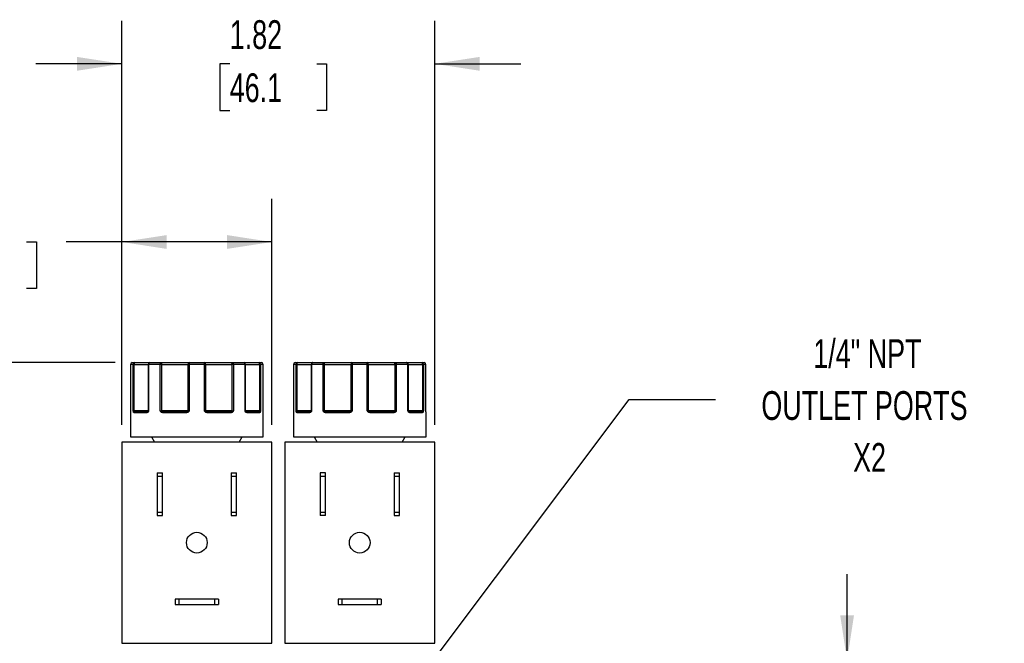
# Model space of a CAD drawing. Header units: inches. Extents: x 0.5 to 21.5, y 0.5 to 16.5.
# Tile 4 of 15: x 4.1 to 9.8, y 6.5 to 10.1. Entities that reach past the tile are written whole.
import ezdxf

# ---------------------------------------------------------------- set-up
doc = ezdxf.new("R2010")
doc.units = ezdxf.units.IN
doc.header["$LTSCALE"] = 2
doc.header["$MEASUREMENT"] = 0
doc.layers.add('DIMENSIONS', color=140, linetype='Continuous', lineweight=25)
doc.layers.add('TEXT', color=140, linetype='Continuous', lineweight=25)
doc.styles.add('SLDTEXTSTYLE0', font='TXT', dxfattribs={"width": 0.7})
doc.dimstyles.new('SLDDIMSTYLE1', dxfattribs={"dimtxt": 0.169922, "dimasz": 0.26, "dimexe": 0, "dimexo": 0.0625, "dimgap": 0.04248, "dimtad": 0, "dimtih": 1, "dimtoh": 1, "dimrnd": 1e-09, "dimzin": 12, "dimdsep": 46, "dimtxsty": 'SLDTEXTSTYLE0', "dimsah": 1, "dimcen": 0.09, "dimadec": 0, "dimazin": 3, "dimtfac": 1, "dimtofl": 0, "dimtmove": 0, "dimatfit": 3, "dimfxl": 0, "dimfrac": 2, "dimtolj": 1, "dimtzin": 12, "dimarcsym": 0})
doc.dimstyles.new('SLDDIMSTYLE2', dxfattribs={"dimtxt": 0.169922, "dimasz": 0.26, "dimexe": 0, "dimexo": 0.0625, "dimgap": 0.04248, "dimtad": 0, "dimtih": 1, "dimtoh": 1, "dimrnd": 1e-09, "dimdsep": 46, "dimtxsty": 'SLDTEXTSTYLE0', "dimsah": 1, "dimcen": 0.09, "dimadec": 0, "dimazin": 2, "dimtfac": 1, "dimtofl": 0, "dimtmove": 0, "dimatfit": 3, "dimfxl": 0, "dimfrac": 2, "dimtolj": 1, "dimtzin": 12, "dimarcsym": 0})
doc.dimstyles.new('SLDDIMSTYLE3', dxfattribs={"dimtxt": 0.169922, "dimasz": 0.26, "dimexe": 0, "dimexo": 0.0625, "dimgap": 0.04248, "dimtad": 0, "dimtih": 1, "dimtoh": 1, "dimrnd": 1e-09, "dimzin": 12, "dimdsep": 46, "dimtxsty": 'SLDTEXTSTYLE0', "dimsah": 1, "dimcen": 0.09, "dimadec": 0, "dimazin": 3, "dimtfac": 1, "dimtmove": 0, "dimatfit": 0, "dimfxl": 0, "dimfrac": 2, "dimtolj": 1, "dimtzin": 12, "dimarcsym": 0})
doc.dimstyles.new('SLDDIMSTYLE5', dxfattribs={"dimtxt": 0.169922, "dimasz": 0.26, "dimexe": 0, "dimexo": 0.0625, "dimgap": 0.04248, "dimtad": 0, "dimtih": 1, "dimtoh": 1, "dimrnd": 1e-09, "dimzin": 4, "dimdsep": 46, "dimtxsty": 'SLDTEXTSTYLE0', "dimsah": 1, "dimcen": 0.09, "dimadec": 0, "dimazin": 1, "dimtfac": 1, "dimtmove": 0, "dimatfit": 0, "dimfxl": 0, "dimfrac": 2, "dimtolj": 1, "dimtzin": 12, "dimarcsym": 0})
doc.dimstyles.new('SLDDIMSTYLE6', dxfattribs={"dimtxt": 0.18, "dimasz": 0.26, "dimexe": 0, "dimexo": 0.0625, "dimgap": 0, "dimtad": 0, "dimtih": 1, "dimtoh": 1, "dimdec": 0, "dimrnd": 1e-09, "dimzin": 0, "dimdsep": 46, "dimtxsty": 'Standard', "dimsah": 1, "dimcen": 0.09, "dimadec": 0, "dimazin": 0, "dimtfac": 0.26, "dimtdec": 0, "dimtofl": 0, "dimtmove": 0, "dimatfit": 3, "dimfxl": 0, "dimfrac": 2, "dimtolj": 1, "dimtzin": 0, "dimarcsym": 0})

# ---------------------------------------------------------------- blocks, each defined once
blk = doc.blocks.new('_D_2')
at = {"layer": 'DIMENSIONS'}
for p, q in [((4.6528, 7.77), (4.6528, 9.0796)), ((5.5228, 7.77), (5.5228, 9.0796)), ((3.595, 8.8296), (3.5379, 8.8296)), ((3.5379, 8.8296), (3.5379, 8.5595)), ((4.0999, 8.8296), (4.157, 8.8296)), ((4.157, 8.8296), (4.157, 8.5595)), ((4.6528, 8.8296), (4.3302, 8.8296)), ((5.5228, 8.8296), (4.6528, 8.8296)), ((3.5379, 8.5595), (3.595, 8.5595)), ((4.157, 8.5595), (4.0999, 8.5595))]:
    blk.add_line(p, q, dxfattribs=at)
for points in [[(4.6528, 8.8296), (4.9128, 8.7896), (4.9128, 8.8696)], [(5.5228, 8.8296), (5.2628, 8.8696), (5.2628, 8.7896)]]:
    blk.add_solid(points, dxfattribs=at)
at = {"layer": 'DIMENSIONS', "char_height": 0.16667, "attachment_point": 1, "style": 'SLDTEXTSTYLE0'}
for s, insert in [('0.87', (3.595, 9.0825)), ('22.1', (3.595, 8.7743))]:
    blk.add_mtext(s, dxfattribs=dict(at, insert=insert))
blk = doc.blocks.new('_D_3')
at = {"layer": 'DIMENSIONS'}
for p, q in [((4.6528, 7.77), (4.6528, 10.1125)), ((6.4678, 7.77), (6.4678, 10.1125)), ((4.6528, 9.8625), (4.1528, 9.8625)), ((5.2788, 9.8625), (5.2218, 9.8625)), ((5.2218, 9.8625), (5.2218, 9.5924)), ((5.7837, 9.8625), (5.8408, 9.8625)), ((5.8408, 9.8625), (5.8408, 9.5924)), ((6.4678, 9.8625), (6.9678, 9.8625)), ((5.2218, 9.5924), (5.2788, 9.5924)), ((5.8408, 9.5924), (5.7837, 9.5924))]:
    blk.add_line(p, q, dxfattribs=at)
for points in [[(4.6528, 9.8625), (4.3928, 9.9025), (4.3928, 9.8225)], [(6.4678, 9.8625), (6.7278, 9.8225), (6.7278, 9.9025)]]:
    blk.add_solid(points, dxfattribs=at)
at = {"layer": 'DIMENSIONS', "char_height": 0.16667, "attachment_point": 1, "style": 'SLDTEXTSTYLE0'}
for s, insert in [('1.82', (5.2788, 10.1153)), ('46.1', (5.2788, 9.8072))]:
    blk.add_mtext(s, dxfattribs=dict(at, insert=insert))
blk = doc.blocks.new('_D_5')
at = {"layer": 'DIMENSIONS'}
for p, q in [((4.6134, 8.13), (2.7061, 8.13)), ((2.9561, 8.13), (2.9561, 6.9438)), ((2.7037, 6.6357), (2.6466, 6.6357)), ((2.6466, 6.6357), (2.6466, 6.3656)), ((3.2086, 6.6357), (3.2657, 6.6357)), ((3.2657, 6.6357), (3.2657, 6.3656)), ((2.6466, 6.3656), (2.7037, 6.3656)), ((3.2657, 6.3656), (3.2086, 6.3656)), ((2.9561, 5.4046), (2.9561, 6.3276)), ((4.1218, 5.4046), (2.7061, 5.4046))]:
    blk.add_line(p, q, dxfattribs=at)
for points in [[(2.9561, 8.13), (2.9161, 7.8739), (2.9961, 7.8739)], [(2.9561, 5.4046), (2.9961, 5.6607), (2.9161, 5.6607)]]:
    blk.add_solid(points, dxfattribs=at)
at = {"layer": 'DIMENSIONS', "char_height": 0.16667, "attachment_point": 1, "style": 'SLDTEXTSTYLE0'}
for s, insert in [('2.77', (2.7037, 6.8886)), ('70.3', (2.7037, 6.5805))]:
    blk.add_mtext(s, dxfattribs=dict(at, insert=insert))
blk = doc.blocks.new('_D_6')
at = {"layer": 'DIMENSIONS'}
for p, q in [((8.8602, 6.4046), (8.8602, 6.9046)), ((6.9988, 6.4046), (9.1102, 6.4046)), ((8.6077, 5.8911), (8.5507, 5.8911)), ((8.5507, 5.8911), (8.5507, 5.621)), ((9.1127, 5.8911), (9.1697, 5.8911)), ((9.1697, 5.8911), (9.1697, 5.621)), ((8.5507, 5.621), (8.6077, 5.621)), ((9.1697, 5.621), (9.1127, 5.621)), ((6.9988, 5.4046), (9.1102, 5.4046)), ((8.8602, 5.4046), (8.8602, 4.9046))]:
    blk.add_line(p, q, dxfattribs=at)
for points in [[(8.8602, 6.4046), (8.9002, 6.6646), (8.8202, 6.6646)], [(8.8602, 5.4046), (8.8202, 5.1446), (8.9002, 5.1446)]]:
    blk.add_solid(points, dxfattribs=at)
at = {"layer": 'DIMENSIONS', "char_height": 0.16667, "attachment_point": 1, "style": 'SLDTEXTSTYLE0'}
for s, insert in [('1.00', (8.6077, 6.144)), ('25.4', (8.6077, 5.8359))]:
    blk.add_mtext(s, dxfattribs=dict(at, insert=insert))

msp = doc.modelspace()

# ---------------------------------------------------------------- linework, layer by layer
for p, q in [((4.7034, 8.12), (4.7034, 7.85)), ((4.7035, 8.12), (4.7034, 8.12)), ((4.7035, 8.12), (4.7035, 7.85)), ((4.7187, 8.12), (4.7035, 8.12)), ((4.7187, 7.85), (4.7187, 8.12)), ((4.7245, 8.12), (4.7187, 8.12)), ((4.7245, 7.85), (4.7245, 8.12)), ((4.7245, 8.12), (4.8054, 8.12)), ((4.8054, 8.12), (4.8054, 7.85)), ((4.8082, 8.12), (4.8054, 8.12)), ((4.8082, 8.12), (4.8082, 7.85)), ((4.8756, 8.12), (4.8082, 8.12)), ((4.8756, 7.85), (4.8756, 8.12)), ((4.8811, 8.12), (4.8756, 8.12)), ((4.8841, 8.12), (4.8811, 8.12)), ((4.8841, 8.12), (5.0364, 8.12)), ((4.8841, 7.85), (4.8841, 8.12)), ((5.0364, 8.12), (5.0364, 7.85)), ((5.0437, 8.12), (5.0364, 8.12)), ((5.1317, 8.12), (5.0437, 8.12)), ((5.0437, 8.12), (5.0437, 7.85)), ((5.1317, 7.85), (5.1317, 8.12)), ((5.139, 8.12), (5.1317, 8.12)), ((5.139, 7.85), (5.139, 8.12)), ((5.139, 8.12), (5.2913, 8.12)), ((5.2913, 8.12), (5.2913, 7.85)), ((5.2943, 8.12), (5.2913, 8.12)), ((5.2999, 8.12), (5.2943, 8.12)), ((5.2999, 8.12), (5.2999, 7.85)), ((5.3673, 8.12), (5.2999, 8.12)), ((5.3673, 7.85), (5.3673, 8.12)), ((5.37, 8.12), (5.3673, 8.12)), ((5.37, 7.85), (5.37, 8.12)), ((5.37, 8.12), (5.451, 8.12)), ((5.451, 8.12), (5.451, 7.85)), ((5.4568, 8.12), (5.451, 8.12)), ((5.4568, 8.12), (5.4568, 7.85)), ((5.4721, 8.12), (5.4568, 8.12)), ((5.4721, 7.85), (5.4721, 8.12)), ((5.4721, 7.85), (5.4721, 8.12)), ((5.4721, 8.12), (5.4721, 8.12)), ((5.6484, 8.12), (5.6484, 7.85)), ((5.6485, 8.12), (5.6484, 8.12)), ((5.6485, 8.12), (5.6485, 7.85)), ((5.6637, 8.12), (5.6485, 8.12)), ((5.6637, 7.85), (5.6637, 8.12)), ((5.6695, 8.12), (5.6637, 8.12)), ((5.6695, 7.85), (5.6695, 8.12)), ((5.6695, 8.12), (5.7504, 8.12)), ((5.7504, 8.12), (5.7504, 7.85)), ((5.7532, 8.12), (5.7504, 8.12)), ((5.7532, 8.12), (5.7532, 7.85)), ((5.8206, 8.12), (5.7532, 8.12)), ((5.8206, 7.85), (5.8206, 8.12)), ((5.8261, 8.12), (5.8206, 8.12)), ((5.8291, 8.12), (5.8261, 8.12)), ((5.8291, 8.12), (5.9814, 8.12)), ((5.8291, 7.85), (5.8291, 8.12)), ((5.9814, 8.12), (5.9814, 7.85)), ((5.9887, 8.12), (5.9814, 8.12)), ((6.0767, 8.12), (5.9887, 8.12)), ((5.9887, 8.12), (5.9887, 7.85)), ((6.0767, 7.85), (6.0767, 8.12)), ((6.084, 8.12), (6.0767, 8.12)), ((6.084, 7.85), (6.084, 8.12)), ((6.084, 8.12), (6.2363, 8.12)), ((6.2363, 8.12), (6.2363, 7.85)), ((6.2393, 8.12), (6.2363, 8.12)), ((6.2449, 8.12), (6.2393, 8.12)), ((6.2449, 8.12), (6.2449, 7.85)), ((6.3123, 8.12), (6.2449, 8.12)), ((6.3123, 7.85), (6.3123, 8.12)), ((6.315, 8.12), (6.3123, 8.12)), ((6.315, 7.85), (6.315, 8.12)), ((6.315, 8.12), (6.396, 8.12)), ((6.396, 8.12), (6.396, 7.85)), ((6.4018, 8.12), (6.396, 8.12)), ((6.4018, 8.12), (6.4018, 7.85)), ((6.4171, 8.12), (6.4018, 8.12)), ((6.4171, 7.85), (6.4171, 8.12)), ((6.4171, 7.85), (6.4171, 8.12)), ((6.4171, 8.12), (6.4171, 8.12)), ((4.7028, 7.84), (4.7028, 7.7)), ((4.7028, 7.84), (4.7028, 7.84)), ((4.7034, 7.85), (4.7035, 7.85)), ((4.7187, 7.85), (4.7245, 7.85)), ((4.7975, 7.84), (4.7236, 7.84)), ((4.8054, 7.85), (4.7245, 7.85)), ((4.8045, 7.8471), (4.8035, 7.8458)), ((4.8054, 7.85), (4.8082, 7.85)), ((4.8756, 7.85), (4.8841, 7.85)), ((5.0364, 7.85), (4.8841, 7.85)), ((5.0279, 7.84), (4.889, 7.84)), ((5.0364, 7.85), (5.0437, 7.85)), ((5.1317, 7.85), (5.139, 7.85)), ((5.2913, 7.85), (5.139, 7.85)), ((5.2864, 7.84), (5.1475, 7.84)), ((5.2913, 7.85), (5.2999, 7.85)), ((5.3673, 7.85), (5.37, 7.85)), ((5.451, 7.85), (5.37, 7.85)), ((5.4519, 7.84), (5.378, 7.84)), ((5.4307, 7.845), (5.4305, 7.845)), ((5.451, 7.85), (5.4568, 7.85)), ((5.4721, 7.85), (5.4721, 7.85)), ((5.4728, 7.84), (5.4727, 7.84)), ((5.4728, 7.7), (5.4728, 7.84)), ((5.6478, 7.84), (5.6478, 7.7)), ((5.6478, 7.84), (5.6478, 7.84)), ((5.6484, 7.85), (5.6485, 7.85)), ((5.6637, 7.85), (5.6695, 7.85)), ((5.7425, 7.84), (5.6686, 7.84)), ((5.7504, 7.85), (5.6695, 7.85)), ((5.7495, 7.8471), (5.7485, 7.8458)), ((5.7504, 7.85), (5.7532, 7.85)), ((5.8206, 7.85), (5.8291, 7.85)), ((5.9814, 7.85), (5.8291, 7.85)), ((5.9729, 7.84), (5.834, 7.84)), ((5.9814, 7.85), (5.9887, 7.85)), ((6.0767, 7.85), (6.084, 7.85)), ((6.2363, 7.85), (6.084, 7.85)), ((6.2314, 7.84), (6.0925, 7.84)), ((6.2363, 7.85), (6.2449, 7.85)), ((6.3123, 7.85), (6.315, 7.85)), ((6.396, 7.85), (6.315, 7.85)), ((6.3969, 7.84), (6.323, 7.84)), ((6.3757, 7.845), (6.3755, 7.845)), ((6.396, 7.85), (6.4018, 7.85)), ((6.4171, 7.85), (6.4171, 7.85)), ((6.4178, 7.84), (6.4177, 7.84)), ((6.4178, 7.7), (6.4178, 7.84)), ((4.6528, 7.67), (4.6528, 6.503)), ((5.5228, 7.67), (4.6528, 7.67)), ((4.7028, 7.7), (5.4728, 7.7)), ((4.8243, 7.7), (4.8416, 7.67)), ((5.3339, 7.67), (5.3513, 7.7)), ((5.5228, 6.503), (5.5228, 7.67)), ((5.5978, 7.67), (5.5978, 6.503)), ((6.4678, 7.67), (5.5978, 7.67)), ((5.6478, 7.7), (6.4178, 7.7)), ((5.7693, 7.7), (5.7866, 7.67)), ((6.2789, 7.67), (6.2963, 7.7)), ((6.4678, 6.503), (6.4678, 7.67)), ((4.8578, 7.491), (4.8888, 7.491)), ((4.8578, 7.491), (4.8578, 7.4698)), ((4.8888, 7.4698), (4.8888, 7.491)), ((5.2868, 7.491), (5.3178, 7.491)), ((5.2868, 7.491), (5.2868, 7.4698)), ((5.3178, 7.4698), (5.3178, 7.491)), ((5.8338, 7.491), (5.8028, 7.491)), ((5.8028, 7.491), (5.8028, 7.4698)), ((5.8338, 7.4698), (5.8338, 7.491)), ((6.2318, 7.491), (6.2628, 7.491)), ((6.2318, 7.491), (6.2318, 7.4698)), ((6.2628, 7.4698), (6.2628, 7.491)), ((4.8578, 7.4698), (4.8578, 7.2642)), ((4.8888, 7.4698), (4.8578, 7.4698)), ((4.8888, 7.2642), (4.8888, 7.4698)), ((5.3178, 7.4698), (5.2868, 7.4698)), ((5.2868, 7.4698), (5.2868, 7.2642)), ((5.3178, 7.2642), (5.3178, 7.4698)), ((5.8338, 7.4698), (5.8028, 7.4698)), ((5.8028, 7.4698), (5.8028, 7.2642)), ((5.8338, 7.2642), (5.8338, 7.4698)), ((6.2628, 7.4698), (6.2318, 7.4698)), ((6.2318, 7.4698), (6.2318, 7.2642)), ((6.2628, 7.2642), (6.2628, 7.4698)), ((4.8578, 7.2642), (4.8888, 7.2642)), ((4.8578, 7.2642), (4.8578, 7.243)), ((4.8888, 7.243), (4.8888, 7.2642)), ((5.2868, 7.2642), (5.3178, 7.2642)), ((5.2868, 7.2642), (5.2868, 7.243)), ((5.3178, 7.243), (5.3178, 7.2642)), ((5.8028, 7.2642), (5.8338, 7.2642)), ((5.8028, 7.2642), (5.8028, 7.243)), ((5.8338, 7.243), (5.8338, 7.2642)), ((6.2318, 7.2642), (6.2628, 7.2642)), ((6.2318, 7.2642), (6.2318, 7.243)), ((6.2628, 7.243), (6.2628, 7.2642)), ((4.8578, 7.243), (4.8888, 7.243)), ((5.2868, 7.243), (5.3178, 7.243)), ((5.8338, 7.243), (5.8028, 7.243)), ((6.2318, 7.243), (6.2628, 7.243)), ((4.9628, 6.759), (4.9628, 6.728)), ((4.984, 6.759), (4.9628, 6.759)), ((4.984, 6.759), (4.984, 6.728)), ((5.1916, 6.759), (4.984, 6.759)), ((5.1916, 6.728), (5.1916, 6.759)), ((5.2128, 6.759), (5.1916, 6.759)), ((5.2128, 6.759), (5.2128, 6.728)), ((5.9078, 6.759), (5.9078, 6.728)), ((5.929, 6.759), (5.9078, 6.759)), ((5.929, 6.759), (5.929, 6.728)), ((6.1366, 6.759), (5.929, 6.759)), ((6.1366, 6.728), (6.1366, 6.759)), ((6.1578, 6.759), (6.1366, 6.759)), ((6.1578, 6.759), (6.1578, 6.728)), ((4.9628, 6.728), (4.984, 6.728)), ((4.984, 6.728), (5.1916, 6.728)), ((5.1916, 6.728), (5.2128, 6.728)), ((5.9078, 6.728), (5.929, 6.728)), ((5.929, 6.728), (6.1366, 6.728)), ((6.1366, 6.728), (6.1578, 6.728)), ((4.6528, 6.503), (5.5228, 6.503)), ((5.5978, 6.503), (6.4678, 6.503))]:
    msp.add_line(p, q)
at = {"flags": 128}
for points in [[(4.7245, 8.12), (4.7246, 8.122), (4.7248, 8.1239), (4.7252, 8.1256), (4.7256, 8.1271), (4.7262, 8.1283), (4.7269, 8.1293), (4.7276, 8.1298), (4.7283, 8.13)], [(4.8756, 8.12), (4.8757, 8.122), (4.876, 8.1239), (4.8765, 8.1256), (4.8772, 8.1271), (4.878, 8.1283), (4.879, 8.1293), (4.88, 8.1298), (4.8811, 8.13)], [(4.8841, 8.12), (4.8841, 8.122), (4.8839, 8.1239), (4.8836, 8.1256), (4.8833, 8.1271), (4.8828, 8.1283), (4.8823, 8.1293), (4.8817, 8.1298), (4.8811, 8.13)], [(5.2913, 8.12), (5.2914, 8.122), (5.2915, 8.1239), (5.2918, 8.1256), (5.2922, 8.1271), (5.2927, 8.1283), (5.2932, 8.1293), (5.2938, 8.1298), (5.2943, 8.13)], [(5.2943, 8.13), (5.2954, 8.1298), (5.2965, 8.1293), (5.2974, 8.1283), (5.2982, 8.1271), (5.2989, 8.1256), (5.2994, 8.1239), (5.2998, 8.122), (5.2999, 8.12)], [(5.4472, 8.13), (5.4479, 8.1298), (5.4486, 8.1293), (5.4493, 8.1283), (5.4499, 8.1271), (5.4503, 8.1256), (5.4507, 8.1239), (5.4509, 8.122), (5.451, 8.12)], [(5.6695, 8.12), (5.6696, 8.122), (5.6698, 8.1239), (5.6702, 8.1256), (5.6706, 8.1271), (5.6712, 8.1283), (5.6719, 8.1293), (5.6726, 8.1298), (5.6733, 8.13)], [(5.8206, 8.12), (5.8207, 8.122), (5.821, 8.1239), (5.8215, 8.1256), (5.8222, 8.1271), (5.823, 8.1283), (5.824, 8.1293), (5.825, 8.1298), (5.8261, 8.13)], [(5.8291, 8.12), (5.8291, 8.122), (5.8289, 8.1239), (5.8286, 8.1256), (5.8283, 8.1271), (5.8278, 8.1283), (5.8273, 8.1293), (5.8267, 8.1298), (5.8261, 8.13)], [(6.2363, 8.12), (6.2364, 8.122), (6.2365, 8.1239), (6.2368, 8.1256), (6.2372, 8.1271), (6.2377, 8.1283), (6.2382, 8.1293), (6.2388, 8.1298), (6.2393, 8.13)], [(6.2393, 8.13), (6.2404, 8.1298), (6.2415, 8.1293), (6.2424, 8.1283), (6.2432, 8.1271), (6.2439, 8.1256), (6.2444, 8.1239), (6.2448, 8.122), (6.2449, 8.12)], [(6.3922, 8.13), (6.3929, 8.1298), (6.3936, 8.1293), (6.3943, 8.1283), (6.3949, 8.1271), (6.3953, 8.1256), (6.3957, 8.1239), (6.3959, 8.122), (6.396, 8.12)], [(4.7029, 7.8413), (4.7029, 7.841), (4.7028, 7.84)], [(4.7031, 7.843), (4.7032, 7.8435), (4.7032, 7.8436)], [(4.889, 7.84), (4.8891, 7.841), (4.8892, 7.8419), (4.8895, 7.8428), (4.8898, 7.8436), (4.8902, 7.8442), (4.8906, 7.8446), (4.8911, 7.8449), (4.8916, 7.845)], [(5.2864, 7.84), (5.2864, 7.841), (5.2862, 7.8419), (5.286, 7.8428), (5.2857, 7.8436), (5.2853, 7.8442), (5.2848, 7.8446), (5.2843, 7.8449), (5.2838, 7.845)], [(5.4724, 7.843), (5.4724, 7.8435), (5.4723, 7.8437)], [(5.6479, 7.8413), (5.6479, 7.841), (5.6478, 7.84)], [(5.6481, 7.843), (5.6482, 7.8435), (5.6482, 7.8436)], [(5.834, 7.84), (5.8341, 7.841), (5.8342, 7.8419), (5.8345, 7.8428), (5.8348, 7.8436), (5.8352, 7.8442), (5.8356, 7.8446), (5.8361, 7.8449), (5.8366, 7.845)], [(6.2314, 7.84), (6.2314, 7.841), (6.2312, 7.8419), (6.231, 7.8428), (6.2307, 7.8436), (6.2303, 7.8442), (6.2298, 7.8446), (6.2293, 7.8449), (6.2288, 7.845)], [(6.4174, 7.843), (6.4174, 7.8435), (6.4173, 7.8437)]]:
    msp.add_lwpolyline(points, dxfattribs=at)
for centre in [(5.0878, 7.0865), (6.0328, 7.0865)]:
    msp.add_circle(centre, 0.06)
for centre, radius, start, end in [((4.7134, 8.12), 0.01, 90, 180), ((4.7134, 8.12), 0.00999, 90.0514, 180.0513), ((4.7285, 8.1202), 0.0098, 91.2388, 181.1874), ((4.8154, 8.12), 0.01, 90, 180), ((4.8171, 8.1212), 0.00897, 100.4522, 187.5708), ((5.0457, 8.1207), 0.00932, 95.1969, 184.391), ((5.0664, 8.1225), 0.0228, 160.7395, 186.2025), ((5.109, 8.1225), 0.0229, 353.8085, 19.2239), ((5.1298, 8.1207), 0.00932, 355.6056, 84.7983), ((5.36, 8.12), 0.01, 0, 90), ((5.3584, 8.1212), 0.00897, 352.4253, 79.54), ((5.447, 8.1202), 0.0098, 358.8108, 88.7592), ((5.4621, 8.12), 0.01, 0, 90), ((5.4621, 8.12), 0.00999, 359.9483, 89.9483), ((5.6584, 8.12), 0.01, 90, 180), ((5.6584, 8.12), 0.00999, 90.0514, 180.0513), ((5.6735, 8.1202), 0.0098, 91.2388, 181.1874), ((5.7604, 8.12), 0.01, 90, 180), ((5.7621, 8.1212), 0.00897, 100.4522, 187.5708), ((5.9907, 8.1207), 0.00932, 95.1969, 184.391), ((6.0114, 8.1225), 0.0228, 160.7395, 186.2025), ((6.054, 8.1225), 0.0229, 353.8085, 19.2239), ((6.0748, 8.1207), 0.00932, 355.6056, 84.7983), ((6.305, 8.12), 0.01, 0, 90), ((6.3034, 8.1212), 0.00897, 352.4253, 79.54), ((6.392, 8.1202), 0.0098, 358.8108, 88.7592), ((6.4071, 8.12), 0.01, 0, 90), ((6.4071, 8.12), 0.00999, 359.9483, 89.9483), ((4.7078, 7.84), 0.005, 151.0251, 180.0003), ((4.7257, 7.8414), 0.00537, 108.6036, 162.9842), ((4.7284, 7.8402), 0.00487, 91.6355, 181.5471), ((4.7141, 7.8498), 0.0104, 341.2697, 0.9995), ((4.802, 7.8406), 0.00452, 99.1104, 186.8567), ((4.8061, 7.8447), 0.00273, 137.3167, 217.3994), ((4.8004, 7.85), 0.005, 325.2198, 0), ((4.8897, 7.8373), 0.0105, 118.8588, 147.1603), ((4.8969, 7.8498), 0.0128, 179.1378, 195.0892), ((5.0366, 7.8412), 0.00871, 154.2894, 188.0473), ((5.0309, 7.85), 0.0055, 321.0737, 0.6297), ((5.0553, 7.8574), 0.0229, 208.4976, 219.1112), ((5.1201, 7.8575), 0.0229, 320.8912, 331.4844), ((5.1445, 7.85), 0.0055, 179.3699, 218.9215), ((5.1389, 7.8412), 0.00872, 351.9621, 25.676), ((5.2786, 7.8498), 0.0128, 344.9003, 0.8627), ((5.2858, 7.8373), 0.0105, 32.8424, 61.1356), ((5.375, 7.85), 0.005, 180, 214.9026), ((5.3694, 7.8447), 0.00273, 322.5921, 42.6632), ((5.3735, 7.8406), 0.00452, 353.1394, 80.8826), ((5.4471, 7.8402), 0.00487, 358.4508, 88.3622), ((5.4614, 7.8498), 0.0104, 179.0008, 198.7202), ((5.4498, 7.8414), 0.00537, 17.0241, 71.3949), ((5.4677, 7.84), 0.005, 359.9997, 30.2701), ((5.4678, 7.84), 0.005, 0, 30.7711), ((5.6528, 7.84), 0.005, 151.0251, 180.0003), ((5.6707, 7.8414), 0.00537, 108.6036, 162.9842), ((5.6734, 7.8402), 0.00487, 91.6355, 181.5471), ((5.6591, 7.8498), 0.0104, 341.2697, 0.9995), ((5.747, 7.8406), 0.00452, 99.1104, 186.8567), ((5.7511, 7.8447), 0.00273, 137.3167, 217.3994), ((5.7454, 7.85), 0.005, 325.2198, 0), ((5.8347, 7.8373), 0.0105, 118.8588, 147.1603), ((5.8419, 7.8498), 0.0128, 179.1378, 195.0892), ((5.9816, 7.8412), 0.00871, 154.2894, 188.0473), ((5.9759, 7.85), 0.0055, 321.0737, 0.6297), ((6.0003, 7.8574), 0.0229, 208.4976, 219.1112), ((6.0651, 7.8575), 0.0229, 320.8912, 331.4844), ((6.0895, 7.85), 0.0055, 179.3699, 218.9215), ((6.0839, 7.8412), 0.00872, 351.9621, 25.676), ((6.2236, 7.8498), 0.0128, 344.9003, 0.8627), ((6.2308, 7.8373), 0.0105, 32.8424, 61.1356), ((6.32, 7.85), 0.005, 180, 214.9026), ((6.3144, 7.8447), 0.00273, 322.5921, 42.6632), ((6.3185, 7.8406), 0.00452, 353.1394, 80.8826), ((6.3921, 7.8402), 0.00487, 358.4508, 88.3622), ((6.4064, 7.8498), 0.0104, 179.0008, 198.7202), ((6.3948, 7.8414), 0.00537, 17.0241, 71.3949), ((6.4127, 7.84), 0.005, 359.9997, 30.2701), ((6.4128, 7.84), 0.005, 0, 30.7711)]:
    msp.add_arc(centre, radius, start, end)
for points in [[(4.7134, 8.13), (4.7152, 8.13), (4.7201, 8.13), (4.7283, 8.13)], [(4.8154, 8.13), (4.8351, 8.13), (4.8572, 8.13), (4.8811, 8.13)], [(5.0448, 8.13), (5.0591, 8.13), (5.0734, 8.13), (5.0877, 8.13)], [(5.0877, 8.13), (5.1021, 8.13), (5.1164, 8.13), (5.1306, 8.13)], [(5.2943, 8.13), (5.3183, 8.13), (5.3403, 8.13), (5.36, 8.13)], [(5.4472, 8.13), (5.4554, 8.13), (5.4604, 8.13), (5.4621, 8.13)], [(5.6584, 8.13), (5.6602, 8.13), (5.6651, 8.13), (5.6733, 8.13)], [(5.7604, 8.13), (5.7801, 8.13), (5.8022, 8.13), (5.8261, 8.13)], [(5.9898, 8.13), (6.0041, 8.13), (6.0184, 8.13), (6.0327, 8.13)], [(6.0327, 8.13), (6.0471, 8.13), (6.0614, 8.13), (6.0756, 8.13)], [(6.2393, 8.13), (6.2633, 8.13), (6.2853, 8.13), (6.305, 8.13)], [(6.3922, 8.13), (6.4004, 8.13), (6.4054, 8.13), (6.4071, 8.13)], [(4.7187, 7.85), (4.7198, 7.8487), (4.7223, 7.8474), (4.724, 7.8465)], [(4.724, 7.8465), (4.7251, 7.8455), (4.7267, 7.845), (4.7283, 7.845)], [(4.7283, 7.845), (4.7442, 7.845), (4.769, 7.845), (4.8012, 7.845)], [(4.8012, 7.845), (4.8023, 7.845), (4.8033, 7.8455), (4.8041, 7.8465)], [(4.8041, 7.8465), (4.8047, 7.8474), (4.8056, 7.8487), (4.8082, 7.85)], [(4.8811, 7.8479), (4.8793, 7.8485), (4.8774, 7.8493), (4.8756, 7.85)], [(4.8846, 7.8465), (4.8836, 7.8469), (4.8824, 7.8474), (4.8811, 7.8479)], [(4.8846, 7.8465), (4.8865, 7.8455), (4.889, 7.845), (4.8916, 7.845)], [(4.8916, 7.845), (4.9337, 7.845), (4.9802, 7.845), (5.0287, 7.845)], [(5.0287, 7.845), (5.0311, 7.845), (5.0334, 7.8455), (5.0352, 7.8465)], [(5.0352, 7.8465), (5.0371, 7.8474), (5.04, 7.8487), (5.0437, 7.85)], [(5.1317, 7.85), (5.1355, 7.8487), (5.1383, 7.8474), (5.1403, 7.8465)], [(5.1403, 7.8465), (5.142, 7.8455), (5.1444, 7.845), (5.1467, 7.845)], [(5.1467, 7.845), (5.1952, 7.845), (5.2418, 7.845), (5.2838, 7.845)], [(5.2838, 7.845), (5.2864, 7.845), (5.289, 7.8455), (5.2909, 7.8465)], [(5.2943, 7.8479), (5.2931, 7.8474), (5.2919, 7.8469), (5.2909, 7.8465)], [(5.2999, 7.85), (5.2981, 7.8493), (5.2961, 7.8485), (5.2943, 7.8479)], [(5.3673, 7.85), (5.3699, 7.8487), (5.3708, 7.8474), (5.3714, 7.8465)], [(5.3714, 7.8465), (5.3722, 7.8455), (5.3732, 7.845), (5.3742, 7.845)], [(5.3742, 7.845), (5.4065, 7.845), (5.4313, 7.845), (5.4472, 7.845)], [(5.4472, 7.845), (5.4488, 7.845), (5.4504, 7.8455), (5.4515, 7.8465)], [(5.4515, 7.8465), (5.4532, 7.8474), (5.4557, 7.8487), (5.4568, 7.85)], [(5.6637, 7.85), (5.6648, 7.8487), (5.6673, 7.8474), (5.669, 7.8465)], [(5.669, 7.8465), (5.6701, 7.8455), (5.6717, 7.845), (5.6733, 7.845)], [(5.6733, 7.845), (5.6892, 7.845), (5.714, 7.845), (5.7462, 7.845)], [(5.7462, 7.845), (5.7473, 7.845), (5.7483, 7.8455), (5.7491, 7.8465)], [(5.7491, 7.8465), (5.7497, 7.8474), (5.7506, 7.8487), (5.7532, 7.85)], [(5.8261, 7.8479), (5.8243, 7.8485), (5.8224, 7.8493), (5.8206, 7.85)], [(5.8296, 7.8465), (5.8286, 7.8469), (5.8274, 7.8474), (5.8261, 7.8479)], [(5.8296, 7.8465), (5.8315, 7.8455), (5.834, 7.845), (5.8366, 7.845)], [(5.8366, 7.845), (5.8787, 7.845), (5.9252, 7.845), (5.9737, 7.845)], [(5.9737, 7.845), (5.9761, 7.845), (5.9784, 7.8455), (5.9802, 7.8465)], [(5.9802, 7.8465), (5.9821, 7.8474), (5.985, 7.8487), (5.9887, 7.85)], [(6.0767, 7.85), (6.0805, 7.8487), (6.0833, 7.8474), (6.0853, 7.8465)], [(6.0853, 7.8465), (6.087, 7.8455), (6.0894, 7.845), (6.0917, 7.845)], [(6.0917, 7.845), (6.1402, 7.845), (6.1868, 7.845), (6.2288, 7.845)], [(6.2288, 7.845), (6.2314, 7.845), (6.234, 7.8455), (6.2359, 7.8465)], [(6.2393, 7.8479), (6.2381, 7.8474), (6.2369, 7.8469), (6.2359, 7.8465)], [(6.2449, 7.85), (6.2431, 7.8493), (6.2411, 7.8485), (6.2393, 7.8479)], [(6.3123, 7.85), (6.3149, 7.8487), (6.3158, 7.8474), (6.3164, 7.8465)], [(6.3164, 7.8465), (6.3172, 7.8455), (6.3182, 7.845), (6.3192, 7.845)], [(6.3192, 7.845), (6.3515, 7.845), (6.3763, 7.845), (6.3922, 7.845)], [(6.3922, 7.845), (6.3938, 7.845), (6.3954, 7.8455), (6.3965, 7.8465)], [(6.3965, 7.8465), (6.3982, 7.8474), (6.4007, 7.8487), (6.4018, 7.85)]]:
    msp.add_open_spline(points, degree=3)
for points, knots in [([(4.7283, 8.13), (4.7352, 8.13), (4.749, 8.13), (4.7677, 8.13), (4.7844, 8.13), (4.7982, 8.13), (4.8083, 8.13), (4.8138, 8.13), (4.8148, 8.13), (4.8149, 8.13)], [0, 0, 0, 0, 0.153582, 0.307233, 0.469544, 0.631996, 0.794308, 0.956759, 1, 1, 1, 1]), ([(4.8811, 8.13), (4.8835, 8.13), (4.8884, 8.13), (4.8958, 8.13), (4.9033, 8.13), (4.9108, 8.13), (4.9184, 8.13), (4.9315, 8.13), (4.9501, 8.13), (4.9734, 8.13), (4.9953, 8.13), (5.0128, 8.13), (5.0262, 8.13), (5.0363, 8.13), (5.042, 8.13), (5.0448, 8.13)], [0, 0, 0, 0, 0.040712, 0.081199, 0.121575, 0.161957, 0.202462, 0.243205, 0.371568, 0.500042, 0.628406, 0.75688, 0.838051, 0.918781, 1, 1, 1, 1]), ([(5.1306, 8.13), (5.132, 8.13), (5.1348, 8.13), (5.1393, 8.13), (5.1442, 8.13), (5.1494, 8.13), (5.1548, 8.13), (5.1647, 8.13), (5.1801, 8.13), (5.2021, 8.13), (5.2254, 8.13), (5.2465, 8.13), (5.2647, 8.13), (5.2797, 8.13), (5.2895, 8.13), (5.2943, 8.13)], [0, 0, 0, 0, 0.040712, 0.081199, 0.121575, 0.161957, 0.202462, 0.243205, 0.371568, 0.500042, 0.628406, 0.75688, 0.838051, 0.918781, 1, 1, 1, 1]), ([(5.359, 8.13), (5.3589, 8.13), (5.3584, 8.13), (5.3609, 8.13), (5.3669, 8.13), (5.3773, 8.13), (5.3911, 8.13), (5.4078, 8.13), (5.4265, 8.13), (5.4403, 8.13), (5.4472, 8.13)], [0, 0, 0, 0, 0.021748, 0.157111, 0.300105, 0.443222, 0.586215, 0.729332, 0.864636, 1, 1, 1, 1]), ([(5.6733, 8.13), (5.6802, 8.13), (5.694, 8.13), (5.7127, 8.13), (5.7294, 8.13), (5.7432, 8.13), (5.7533, 8.13), (5.7588, 8.13), (5.7598, 8.13), (5.7599, 8.13)], [0, 0, 0, 0, 0.153582, 0.307233, 0.469544, 0.631996, 0.794308, 0.956759, 1, 1, 1, 1]), ([(5.8261, 8.13), (5.8285, 8.13), (5.8334, 8.13), (5.8408, 8.13), (5.8483, 8.13), (5.8558, 8.13), (5.8634, 8.13), (5.8765, 8.13), (5.8951, 8.13), (5.9184, 8.13), (5.9403, 8.13), (5.9578, 8.13), (5.9712, 8.13), (5.9813, 8.13), (5.987, 8.13), (5.9898, 8.13)], [0, 0, 0, 0, 0.040712, 0.081199, 0.121575, 0.161957, 0.202462, 0.243205, 0.371568, 0.500042, 0.628406, 0.75688, 0.838051, 0.918781, 1, 1, 1, 1]), ([(6.0756, 8.13), (6.077, 8.13), (6.0798, 8.13), (6.0843, 8.13), (6.0892, 8.13), (6.0944, 8.13), (6.0998, 8.13), (6.1097, 8.13), (6.1251, 8.13), (6.1471, 8.13), (6.1704, 8.13), (6.1915, 8.13), (6.2097, 8.13), (6.2247, 8.13), (6.2345, 8.13), (6.2393, 8.13)], [0, 0, 0, 0, 0.040712, 0.081199, 0.121575, 0.161957, 0.202462, 0.243205, 0.371568, 0.500042, 0.628406, 0.75688, 0.838051, 0.918781, 1, 1, 1, 1]), ([(6.304, 8.13), (6.3039, 8.13), (6.3034, 8.13), (6.3059, 8.13), (6.3119, 8.13), (6.3223, 8.13), (6.3361, 8.13), (6.3528, 8.13), (6.3715, 8.13), (6.3853, 8.13), (6.3922, 8.13)], [0, 0, 0, 0, 0.021748, 0.157111, 0.300105, 0.443222, 0.586215, 0.729332, 0.864636, 1, 1, 1, 1]), ([(4.7031, 7.843), (4.7031, 7.8426), (4.7031, 7.8419), (4.703, 7.841), (4.7029, 7.8405), (4.7029, 7.8401), (4.7028, 7.84), (4.7028, 7.84)], [0, 0, 0, 0, 0.188808, 0.379511, 0.575987, 0.781785, 1, 1, 1, 1]), ([(4.7035, 7.85), (4.7034, 7.8493), (4.7034, 7.848), (4.7033, 7.8461), (4.7032, 7.8445), (4.7032, 7.8435), (4.7031, 7.843)], [0, 0, 0, 0, 0.291242, 0.500217, 0.762096, 1, 1, 1, 1]), ([(4.7206, 7.843), (4.7204, 7.8435), (4.72, 7.8445), (4.7196, 7.8461), (4.7191, 7.848), (4.7189, 7.8493), (4.7187, 7.85)], [0, 0, 0, 0, 0.236129, 0.498993, 0.712542, 1, 1, 1, 1]), ([(4.7236, 7.84), (4.7233, 7.8401), (4.7227, 7.8401), (4.7219, 7.8407), (4.7212, 7.8416), (4.7208, 7.8425), (4.7206, 7.843)], [0, 0, 0, 0, 0.270747, 0.52324, 0.763872, 1, 1, 1, 1]), ([(4.8039, 7.843), (4.8036, 7.8426), (4.8028, 7.8419), (4.8016, 7.841), (4.8003, 7.8405), (4.7989, 7.8401), (4.798, 7.84), (4.7975, 7.84)], [0, 0, 0, 0, 0.188808, 0.379511, 0.575987, 0.781785, 1, 1, 1, 1]), ([(4.8082, 7.85), (4.8078, 7.8493), (4.8072, 7.848), (4.8062, 7.8461), (4.8051, 7.8445), (4.8043, 7.8435), (4.8039, 7.843)], [0, 0, 0, 0, 0.291242, 0.500217, 0.762096, 1, 1, 1, 1]), ([(4.8808, 7.843), (4.8803, 7.8435), (4.8793, 7.8445), (4.8781, 7.8461), (4.8768, 7.848), (4.876, 7.8493), (4.8756, 7.85)], [0, 0, 0, 0, 0.2361294, 0.4989929, 0.7125421, 1, 1, 1, 1]), ([(4.889, 7.84), (4.8882, 7.8401), (4.8867, 7.8401), (4.8845, 7.8407), (4.8825, 7.8416), (4.8814, 7.8425), (4.8808, 7.843)], [0, 0, 0, 0, 0.270747, 0.52324, 0.763872, 1, 1, 1, 1]), ([(5.0375, 7.843), (5.037, 7.8426), (5.0359, 7.8419), (5.0341, 7.841), (5.0322, 7.8405), (5.0301, 7.8401), (5.0287, 7.84), (5.0279, 7.84)], [0, 0, 0, 0, 0.188808, 0.379511, 0.575987, 0.781785, 1, 1, 1, 1]), ([(5.0437, 7.85), (5.0432, 7.8493), (5.0423, 7.848), (5.0408, 7.8461), (5.0393, 7.8445), (5.0381, 7.8435), (5.0375, 7.843)], [0, 0, 0, 0, 0.291242, 0.500217, 0.762096, 1, 1, 1, 1]), ([(5.1379, 7.843), (5.1374, 7.8435), (5.1362, 7.8445), (5.1347, 7.8461), (5.1332, 7.848), (5.1323, 7.8493), (5.1317, 7.85)], [0, 0, 0, 0, 0.2361294, 0.4989929, 0.7125421, 1, 1, 1, 1]), ([(5.1475, 7.84), (5.1466, 7.8401), (5.1448, 7.8401), (5.1423, 7.8407), (5.1399, 7.8416), (5.1386, 7.8425), (5.1379, 7.843)], [0, 0, 0, 0, 0.2707474, 0.5232404, 0.7638719, 1, 1, 1, 1]), ([(5.2946, 7.843), (5.2942, 7.8426), (5.2933, 7.8419), (5.2918, 7.841), (5.2901, 7.8405), (5.2883, 7.8401), (5.2871, 7.84), (5.2864, 7.84)], [0, 0, 0, 0, 0.188808, 0.379511, 0.575987, 0.781785, 1, 1, 1, 1]), ([(5.2999, 7.85), (5.2994, 7.8493), (5.2986, 7.848), (5.2974, 7.8461), (5.2961, 7.8445), (5.2951, 7.8435), (5.2946, 7.843)], [0, 0, 0, 0, 0.2912416, 0.5002174, 0.7620959, 1, 1, 1, 1]), ([(5.3715, 7.843), (5.3712, 7.8435), (5.3703, 7.8445), (5.3693, 7.8461), (5.3683, 7.848), (5.3677, 7.8493), (5.3673, 7.85)], [0, 0, 0, 0, 0.236129, 0.498993, 0.712542, 1, 1, 1, 1]), ([(5.378, 7.84), (5.3774, 7.8401), (5.3762, 7.8401), (5.3745, 7.8407), (5.3729, 7.8416), (5.372, 7.8425), (5.3715, 7.843)], [0, 0, 0, 0, 0.270747, 0.52324, 0.763872, 1, 1, 1, 1]), ([(5.455, 7.843), (5.4548, 7.8426), (5.4545, 7.8419), (5.4539, 7.841), (5.4533, 7.8405), (5.4526, 7.8401), (5.4522, 7.84), (5.4519, 7.84)], [0, 0, 0, 0, 0.188808, 0.379511, 0.575987, 0.781785, 1, 1, 1, 1]), ([(5.4568, 7.85), (5.4566, 7.8493), (5.4564, 7.848), (5.4559, 7.8461), (5.4555, 7.8445), (5.4551, 7.8435), (5.455, 7.843)], [0, 0, 0, 0, 0.291242, 0.500217, 0.762096, 1, 1, 1, 1]), ([(5.4724, 7.843), (5.4724, 7.8435), (5.4723, 7.8445), (5.4722, 7.8461), (5.4722, 7.848), (5.4721, 7.8493), (5.4721, 7.85)], [0, 0, 0, 0, 0.236129, 0.498993, 0.712542, 1, 1, 1, 1]), ([(5.4727, 7.84), (5.4727, 7.8401), (5.4726, 7.8401), (5.4726, 7.8407), (5.4725, 7.8416), (5.4724, 7.8425), (5.4724, 7.843)], [0, 0, 0, 0, 0.270747, 0.52324, 0.763872, 1, 1, 1, 1]), ([(5.6481, 7.843), (5.6481, 7.8426), (5.6481, 7.8419), (5.648, 7.841), (5.6479, 7.8405), (5.6479, 7.8401), (5.6478, 7.84), (5.6478, 7.84)], [0, 0, 0, 0, 0.188808, 0.379511, 0.575987, 0.781785, 1, 1, 1, 1]), ([(5.6485, 7.85), (5.6484, 7.8493), (5.6484, 7.848), (5.6483, 7.8461), (5.6482, 7.8445), (5.6482, 7.8435), (5.6481, 7.843)], [0, 0, 0, 0, 0.2912416, 0.5002174, 0.7620959, 1, 1, 1, 1]), ([(5.6656, 7.843), (5.6654, 7.8435), (5.665, 7.8445), (5.6646, 7.8461), (5.6641, 7.848), (5.6639, 7.8493), (5.6637, 7.85)], [0, 0, 0, 0, 0.2361294, 0.4989929, 0.7125421, 1, 1, 1, 1]), ([(5.6686, 7.84), (5.6683, 7.8401), (5.6677, 7.8401), (5.6669, 7.8407), (5.6662, 7.8416), (5.6658, 7.8425), (5.6656, 7.843)], [0, 0, 0, 0, 0.270747, 0.52324, 0.763872, 1, 1, 1, 1]), ([(5.7489, 7.843), (5.7486, 7.8426), (5.7478, 7.8419), (5.7466, 7.841), (5.7453, 7.8405), (5.7439, 7.8401), (5.743, 7.84), (5.7425, 7.84)], [0, 0, 0, 0, 0.188808, 0.379511, 0.575987, 0.781785, 1, 1, 1, 1]), ([(5.7532, 7.85), (5.7528, 7.8493), (5.7522, 7.848), (5.7512, 7.8461), (5.7501, 7.8445), (5.7493, 7.8435), (5.7489, 7.843)], [0, 0, 0, 0, 0.291242, 0.500217, 0.762096, 1, 1, 1, 1]), ([(5.8258, 7.843), (5.8253, 7.8435), (5.8243, 7.8445), (5.8231, 7.8461), (5.8218, 7.848), (5.821, 7.8493), (5.8206, 7.85)], [0, 0, 0, 0, 0.236129, 0.498993, 0.712542, 1, 1, 1, 1]), ([(5.834, 7.84), (5.8332, 7.8401), (5.8317, 7.8401), (5.8295, 7.8407), (5.8275, 7.8416), (5.8264, 7.8425), (5.8258, 7.843)], [0, 0, 0, 0, 0.270747, 0.52324, 0.763872, 1, 1, 1, 1]), ([(5.9825, 7.843), (5.982, 7.8426), (5.9809, 7.8419), (5.9791, 7.841), (5.9772, 7.8405), (5.9751, 7.8401), (5.9737, 7.84), (5.9729, 7.84)], [0, 0, 0, 0, 0.188808, 0.379511, 0.575987, 0.781785, 1, 1, 1, 1]), ([(5.9887, 7.85), (5.9882, 7.8493), (5.9873, 7.848), (5.9858, 7.8461), (5.9843, 7.8445), (5.9831, 7.8435), (5.9825, 7.843)], [0, 0, 0, 0, 0.291242, 0.500217, 0.762096, 1, 1, 1, 1]), ([(6.0829, 7.843), (6.0824, 7.8435), (6.0812, 7.8445), (6.0797, 7.8461), (6.0782, 7.848), (6.0773, 7.8493), (6.0767, 7.85)], [0, 0, 0, 0, 0.2361294, 0.4989929, 0.7125421, 1, 1, 1, 1]), ([(6.0925, 7.84), (6.0916, 7.8401), (6.0898, 7.8401), (6.0873, 7.8407), (6.0849, 7.8416), (6.0836, 7.8425), (6.0829, 7.843)], [0, 0, 0, 0, 0.2707474, 0.5232404, 0.7638719, 1, 1, 1, 1]), ([(6.2396, 7.843), (6.2392, 7.8426), (6.2383, 7.8419), (6.2368, 7.841), (6.2351, 7.8405), (6.2333, 7.8401), (6.2321, 7.84), (6.2314, 7.84)], [0, 0, 0, 0, 0.188808, 0.379511, 0.575987, 0.781785, 1, 1, 1, 1]), ([(6.2449, 7.85), (6.2444, 7.8493), (6.2436, 7.848), (6.2424, 7.8461), (6.2411, 7.8445), (6.2401, 7.8435), (6.2396, 7.843)], [0, 0, 0, 0, 0.291242, 0.500217, 0.762096, 1, 1, 1, 1]), ([(6.3165, 7.843), (6.3162, 7.8435), (6.3153, 7.8445), (6.3143, 7.8461), (6.3133, 7.848), (6.3127, 7.8493), (6.3123, 7.85)], [0, 0, 0, 0, 0.236129, 0.498993, 0.712542, 1, 1, 1, 1]), ([(6.323, 7.84), (6.3224, 7.8401), (6.3212, 7.8401), (6.3195, 7.8407), (6.3179, 7.8416), (6.317, 7.8425), (6.3165, 7.843)], [0, 0, 0, 0, 0.270747, 0.52324, 0.763872, 1, 1, 1, 1]), ([(6.4, 7.843), (6.3998, 7.8426), (6.3995, 7.8419), (6.3989, 7.841), (6.3983, 7.8405), (6.3976, 7.8401), (6.3972, 7.84), (6.3969, 7.84)], [0, 0, 0, 0, 0.188808, 0.379511, 0.575987, 0.781785, 1, 1, 1, 1]), ([(6.4018, 7.85), (6.4016, 7.8493), (6.4014, 7.848), (6.4009, 7.8461), (6.4005, 7.8445), (6.4001, 7.8435), (6.4, 7.843)], [0, 0, 0, 0, 0.2912416, 0.5002174, 0.7620959, 1, 1, 1, 1]), ([(6.4174, 7.843), (6.4174, 7.8435), (6.4173, 7.8445), (6.4172, 7.8461), (6.4172, 7.848), (6.4171, 7.8493), (6.4171, 7.85)], [0, 0, 0, 0, 0.236129, 0.498993, 0.712542, 1, 1, 1, 1]), ([(6.4177, 7.84), (6.4177, 7.8401), (6.4176, 7.8401), (6.4176, 7.8407), (6.4175, 7.8416), (6.4174, 7.8425), (6.4174, 7.843)], [0, 0, 0, 0, 0.270747, 0.52324, 0.763872, 1, 1, 1, 1])]:
    msp.add_open_spline(points, degree=3, knots=knots)

# ---------------------------------------------------------------- texts
at = {"layer": 'TEXT', "attachment_point": 2, "style": 'SLDTEXTSTYLE0'}
for s, insert, char_height in [('1/4" NPT', (8.9779, 8.2658), 0.16667), ('OUTLET PORTS', (8.9611, 7.9648), 0.166667), ('X2', (8.9905, 7.6639), 0.16667)]:
    msp.add_mtext(s, dxfattribs=dict(at, insert=insert, char_height=char_height))

# ---------------------------------------------------------------- dimensions: what is measured, and where the dimension line sits
at = {"layer": 'DIMENSIONS'}
for base, p1, p2, dimstyle, picture, middle in [((6.4677651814, 9.8624521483), (4.6527651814, 7.6700271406), (6.4677651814, 7.6700271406), 'SLDDIMSTYLE3', '_D_3', (5.53128032, 9.8624521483)), ((5.5228, 8.8296), (4.6528, 7.67), (5.5228, 7.67), 'SLDDIMSTYLE2', '_D_2', (3.8475, 8.8296))]:
    dim = msp.add_linear_dim(base=base, p1=p1, p2=p2, dimstyle=dimstyle, dxfattribs=at)
    dim.commit()
    dim.dimension.update_dxf_attribs({"geometry": picture, "text_midpoint": middle, "dimtype": 160})
for base, p1, p2, dimstyle, picture, middle in [((2.9561, 8.13), (4.2218, 5.4046), (4.7134, 8.13), 'SLDDIMSTYLE1', '_D_5', (2.9561, 6.6357)), ((8.8602, 6.4046), (6.8988, 5.4046), (6.8988, 6.4046), 'SLDDIMSTYLE5', '_D_6', (8.8602, 5.8911))]:
    dim = msp.add_linear_dim(base=base, p1=p1, p2=p2, angle=90, dimstyle=dimstyle, dxfattribs=at)
    dim.commit()
    dim.dimension.update_dxf_attribs({"geometry": picture, "text_midpoint": middle, "dimtype": 160})

# ---------------------------------------------------------------- leaders
at = {"layer": 'TEXT'}
msp.add_leader([(6.1785, 6.0317), (7.5963, 7.9162), (8.0963, 7.9162)], dimstyle='SLDDIMSTYLE6', dxfattribs=at)

doc.saveas('drawing.dxf')
